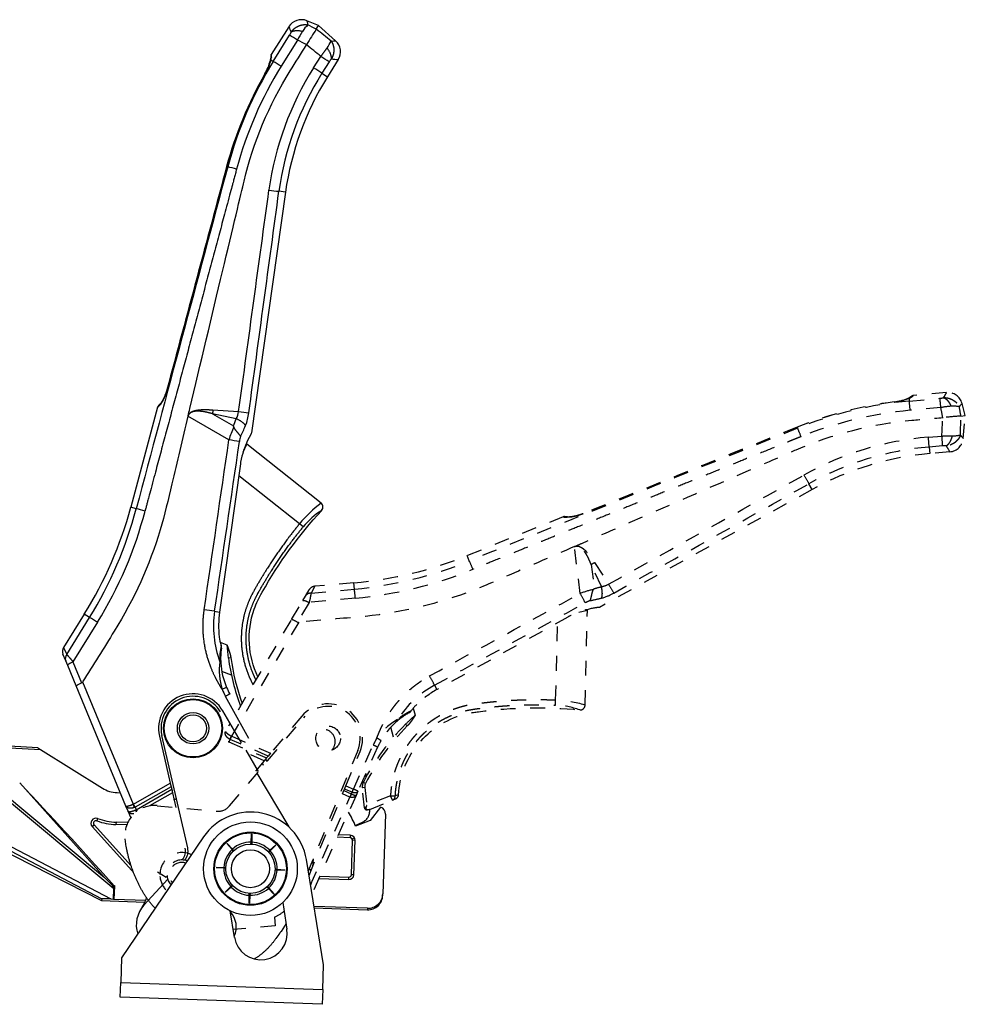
# Model space of a CAD drawing. Extents: x 117 to 632, y 106 to 545.
# Tile 8 of 8: x 440 to 632, y 336 to 536. Entities that reach past the tile are written whole.
import ezdxf

# ---------------------------------------------------------------- set-up
doc = ezdxf.new("R2010")
doc.units = 0
doc.linetypes.add('DASHED', pattern=[6, 3, -3])
doc.layers.get('0').update_dxf_attribs({"linetype": 'CONTINUOUS'})

msp = doc.modelspace()

# ---------------------------------------------------------------- linework, layer by layer
at = {"color": 7, "linetype": 'CONTINUOUS'}
for p, q in [((494.7, 534.36), (491.15, 528.68)), ((500.75, 534.6), (498.37, 535.56)), ((500.28, 533.85), (500.75, 534.6)), ((500.28, 533.85), (500.28, 533.85)), ((504.19, 531.5), (500.75, 534.6)), ((491.54, 527.31), (494.83, 532.61)), ((496.45, 531.63), (493.16, 526.33)), ((498.3, 530.69), (498.32, 530.72)), ((498.33, 530.73), (498.31, 530.72)), ((499.73, 525.99), (501.19, 528.32)), ((491.06, 527.61), (491.54, 527.31)), ((502.89, 527.23), (501.42, 524.91)), ((504.73, 527.68), (502.56, 524.2)), ((489.86, 524.77), (489.84, 524.78)), ((501.42, 524.91), (502.56, 524.2)), ((482.11, 505.95), (482.08, 505.95)), ((482.11, 505.95), (482.3, 505.89)), ((494.02, 500.75), (487.15, 451.88)), ((494.02, 500.75), (492.7, 500.94)), ((469.96, 460.66), (469.98, 460.65)), ((468.06, 457.1), (462.62, 436.78)), ((479.31, 456.56), (484.52, 456.21)), ((482.55, 450.46), (474.24, 455.26)), ((484.03, 454.73), (479.22, 455.77)), ((479.22, 455.77), (483.48, 453.32)), ((485.42, 448), (486.15, 449.57)), ((501.25, 437.62), (486.15, 449.57)), ((484.88, 445.6), (480.65, 415.52)), ((496.88, 433.43), (484.54, 443.19)), ((463.73, 436.48), (462.62, 436.78)), ((497.63, 432.82), (496.88, 433.43)), ((453.19, 415.09), (448.97, 408.34)), ((449.63, 406.92), (454.27, 414.41)), ((454.27, 414.41), (453.19, 415.09)), ((479.63, 415.66), (480.65, 415.52)), ((455.86, 413.45), (450.89, 405.43)), ((448.97, 408.34), (449.63, 406.92)), ((480.78, 409.39), (482.14, 408.86)), ((449.43, 405.6), (448.86, 406.98)), ((482.93, 406.25), (482.43, 406.18)), ((449.83, 404.64), (449.43, 405.6)), ((451.54, 400.51), (449.83, 404.64)), ((450.89, 405.43), (452.66, 401.16)), ((483.05, 402.67), (481.11, 403.42)), ((461.64, 376.11), (451.54, 400.51)), ((452.84, 401.32), (463.12, 376.51)), ((486.59, 389.82), (481.86, 398.39)), ((485.13, 388.99), (481.28, 395.48)), ((468.44, 390.34), (470.65, 380.77)), ((474.19, 367.67), (468.93, 390.45)), ((443.75, 387.96), (429.77, 388.69)), ((432.13, 388.25), (444.31, 387.61)), ((443.75, 387.96), (444.31, 387.61)), ((444.31, 387.61), (456.88, 379.76)), ((488.57, 383.17), (486.03, 387.46)), ((489.59, 384.38), (489.33, 384.85)), ((490.01, 385.67), (490.27, 385.2)), ((488.23, 382.77), (494.68, 371.89)), ((434.23, 380.18), (459.18, 359.39)), ((434.54, 380.58), (457.31, 361.6)), ((457.31, 361.6), (440.09, 380.82)), ((463.16, 376.53), (470.65, 380.77)), ((470.81, 380.05), (463.5, 375.9)), ((470.65, 380.77), (470.81, 380.05)), ((470.81, 380.05), (470.93, 379.56)), ((459.85, 378.85), (460.52, 378.83)), ((463.72, 375.39), (470.93, 379.56)), ((471.09, 378.84), (466.42, 376.14)), ((470.93, 379.56), (471.09, 378.84)), ((471.09, 378.84), (471.78, 375.85)), ((462.08, 375.06), (461.64, 376.11)), ((463.41, 375.86), (463.12, 376.51)), ((463.5, 375.9), (463.72, 375.39)), ((513.33, 375.91), (511.22, 373.21)), ((462.61, 373.77), (462.08, 375.06)), ((463.59, 375.33), (463.75, 374.95)), ((463.72, 375.39), (463.91, 375.06)), ((514.33, 374.45), (513.76, 358.3)), ((454.81, 371.98), (455.18, 372.32)), ((454.81, 371.98), (462.86, 363.04)), ((455.18, 372.32), (462.71, 363.96)), ((455.9, 373.59), (455.73, 373.12)), ((459.64, 372.85), (459.62, 372.35)), ((461.81, 372.28), (459.62, 372.35)), ((462.02, 372.77), (459.64, 372.85)), ((511.22, 373.21), (508.25, 372.01)), ((477.4, 369.85), (460.78, 345.3)), ((487.04, 368.8), (487.15, 370.39)), ((487.15, 370.39), (487.19, 370.39)), ((487.19, 370.39), (487.19, 368.79)), ((507.17, 370.19), (504.76, 370.28)), ((507.17, 370.19), (507.16, 369.69)), ((434.94, 368.03), (456.68, 356.95)), ((435.09, 368.63), (456.76, 357.26)), ((435.54, 369.34), (458.56, 357.27)), ((482.13, 368.5), (482.16, 368.53)), ((483.18, 367.29), (482.13, 368.5)), ((482.16, 368.53), (483.3, 367.4)), ((487.01, 368.4), (487.04, 368.8)), ((487.19, 368.79), (487.19, 368.39)), ((490.82, 367.14), (492.03, 368.19)), ((492.06, 368.16), (490.92, 367.02)), ((492.03, 368.19), (492.06, 368.16)), ((507.16, 369.69), (504.54, 369.78)), ((507.39, 362.18), (507.64, 369.18)), ((508.02, 369.66), (507.58, 369.43)), ((508.14, 369.16), (507.64, 369.18)), ((507.89, 362.16), (508.14, 369.16)), ((483.45, 366.99), (483.18, 367.29)), ((483.3, 367.4), (483.58, 367.11)), ((490.52, 366.87), (490.82, 367.14)), ((490.92, 367.02), (490.64, 366.74)), ((472.99, 365.18), (473.11, 365.31)), ((501.75, 343.87), (498.27, 365.24)), ((499.65, 365.42), (499.5, 363.76)), ((462.86, 363.04), (462.99, 363.16)), ((468.08, 362.75), (469.8, 361.67)), ((469.8, 361.67), (469.99, 361.88)), ((479.93, 363.62), (479.93, 363.66)), ((479.93, 363.66), (481.53, 363.66)), ((481.52, 363.51), (479.93, 363.62)), ((481.92, 363.48), (481.52, 363.51)), ((481.53, 363.66), (481.93, 363.66)), ((491.92, 363.31), (492.32, 363.28)), ((492.32, 363.13), (491.92, 363.13)), ((492.32, 363.28), (493.92, 363.17)), ((493.92, 363.13), (492.32, 363.13)), ((492.41, 363.28), (492.43, 363.13)), ((493.92, 363.17), (493.92, 363.15)), ((493.92, 363.15), (493.92, 363.13)), ((501.01, 361.9), (506.88, 361.7)), ((507.89, 362.16), (507.39, 362.18)), ((459.26, 359.93), (458.73, 360.51)), ((459.26, 359.93), (458.73, 360.51)), ((459.24, 359.73), (459.26, 359.91)), ((459.32, 359.99), (459.25, 359.92)), ((459.26, 359.91), (459.25, 359.92)), ((459.33, 359.98), (459.26, 359.91)), ((459.33, 359.98), (459.32, 359.99)), ((465.31, 356), (470.12, 361.27)), ((482.92, 359.77), (483.21, 360.05)), ((483.33, 359.92), (483.03, 359.66)), ((499.04, 360.54), (499.22, 360.43)), ((499.22, 360.43), (499.09, 360.22)), ((500.79, 361.41), (506.86, 361.2)), ((506.86, 361.2), (506.88, 361.7)), ((459.1, 357.24), (459.18, 359.39)), ((459.18, 359.39), (459.2, 359.69)), ((459.27, 359.39), (459.19, 357.23)), ((459.2, 359.69), (459.24, 359.73)), ((459.28, 359.67), (459.27, 359.39)), ((459.28, 359.83), (459.28, 359.67)), ((459.28, 359.83), (459.38, 359.83)), ((459.29, 357.18), (459.38, 359.83)), ((481.79, 358.64), (482.92, 359.77)), ((481.82, 358.61), (481.79, 358.64)), ((483.03, 359.66), (481.82, 358.61)), ((482.17, 358.91), (482.15, 359)), ((486.66, 358), (486.66, 358.4)), ((486.66, 356.4), (486.66, 358)), ((486.81, 358), (486.7, 356.4)), ((486.84, 358.4), (486.81, 358)), ((490.55, 359.4), (490.27, 359.68)), ((490.4, 359.8), (490.66, 359.5)), ((491.68, 358.26), (490.55, 359.4)), ((490.66, 359.5), (491.71, 358.29)), ((491.71, 358.29), (491.68, 358.26)), ((513.75, 357.98), (513.76, 358.3)), ((456.76, 357.26), (456.68, 356.95)), ((456.68, 356.95), (465.5, 356.64)), ((458.56, 357.27), (459.1, 357.24)), ((459.19, 357.23), (459.19, 357.19)), ((465.64, 356.95), (459.29, 357.18)), ((486.7, 356.4), (486.66, 356.4)), ((493.48, 356.52), (494.33, 351.16)), ((483.66, 349.47), (482.81, 354.83)), ((510.66, 355.38), (499.82, 355.76)), ((499.87, 355.44), (510.65, 355.06)), ((510.66, 355.38), (510.65, 355.06)), ((494.15, 352.31), (493.13, 350.68)), ((492.67, 350.03), (492.1, 349.25)), ((492.72, 350.1), (492.67, 350.03)), ((492.77, 350.17), (492.72, 350.1)), ((492.82, 350.24), (492.77, 350.17)), ((492.87, 350.3), (492.82, 350.24)), ((492.91, 350.37), (492.87, 350.3)), ((492.96, 350.43), (492.91, 350.37)), ((493, 350.5), (492.96, 350.43)), ((493.04, 350.56), (493, 350.5)), ((493.09, 350.62), (493.04, 350.56)), ((493.13, 350.68), (493.09, 350.62)), ((491.03, 347.88), (490.95, 347.79)), ((491.11, 347.97), (491.03, 347.88)), ((491.19, 348.07), (491.11, 347.97)), ((491.27, 348.16), (491.19, 348.07)), ((491.35, 348.26), (491.27, 348.16)), ((491.42, 348.36), (491.35, 348.26)), ((491.5, 348.45), (491.42, 348.36)), ((491.58, 348.55), (491.5, 348.45)), ((491.65, 348.65), (491.58, 348.55)), ((491.73, 348.75), (491.65, 348.65)), ((491.8, 348.85), (491.73, 348.75)), ((491.88, 348.95), (491.8, 348.85)), ((491.95, 349.05), (491.88, 348.95)), ((492.03, 349.15), (491.95, 349.05)), ((492.1, 349.25), (492.03, 349.15)), ((488.95, 345.92), (488.84, 345.84)), ((489.05, 346), (488.95, 345.92)), ((489.15, 346.08), (489.05, 346)), ((489.26, 346.16), (489.15, 346.08)), ((489.36, 346.25), (489.26, 346.16)), ((489.46, 346.33), (489.36, 346.25)), ((489.56, 346.42), (489.46, 346.33)), ((489.66, 346.5), (489.56, 346.42)), ((489.76, 346.59), (489.66, 346.5)), ((489.86, 346.68), (489.76, 346.59)), ((489.96, 346.77), (489.86, 346.68)), ((490.05, 346.86), (489.96, 346.77)), ((490.15, 346.95), (490.05, 346.86)), ((490.24, 347.04), (490.15, 346.95)), ((490.34, 347.13), (490.24, 347.04)), ((490.43, 347.23), (490.34, 347.13)), ((490.52, 347.32), (490.43, 347.23)), ((490.61, 347.42), (490.52, 347.32)), ((490.7, 347.51), (490.61, 347.42)), ((490.78, 347.6), (490.7, 347.51)), ((490.86, 347.69), (490.78, 347.6)), ((490.95, 347.79), (490.86, 347.69)), ((460.78, 345.3), (460.6, 340.3)), ((487.83, 345.14), (487.72, 345.07)), ((487.95, 345.22), (487.83, 345.14)), ((488.06, 345.29), (487.95, 345.22)), ((488.18, 345.37), (488.06, 345.29)), ((488.29, 345.44), (488.18, 345.37)), ((488.41, 345.52), (488.29, 345.44)), ((488.52, 345.6), (488.41, 345.52)), ((488.63, 345.68), (488.52, 345.6)), ((488.74, 345.76), (488.63, 345.68)), ((488.84, 345.84), (488.74, 345.76)), ((501.58, 338.87), (501.75, 343.87)), ((460.5, 337.3), (460.6, 340.3)), ((460.6, 340.3), (501.58, 338.87)), ((501.58, 338.87), (501.47, 335.87)), ((501.47, 335.87), (460.5, 337.3))]:
    msp.add_line(p, q, dxfattribs=at)
at = {"color": 7, "linetype": 'DASHED'}
for p, q in [((628.14, 460.07), (621.47, 459.49)), ((617.57, 458.17), (617.57, 458.19)), ((620.56, 458.92), (620.61, 458.35)), ((620.61, 458.35), (626.82, 458.92)), ((631.97, 455.39), (631.31, 457.86)), ((627.01, 457.03), (620.8, 456.47)), ((627.38, 454.99), (627.41, 454.99)), ((627.43, 455), (627.41, 455)), ((631.09, 455.31), (631.97, 455.39)), ((631.09, 455.31), (631.09, 455.31)), ((631.57, 450.77), (631.97, 455.39)), ((597.87, 453.03), (597.86, 453.05)), ((597.87, 453.03), (597.94, 452.84)), ((624.48, 451.02), (627.22, 451.25)), ((627.37, 449.24), (624.63, 449.02)), ((624.63, 449.02), (624.75, 447.68)), ((628.84, 448.04), (624.75, 447.68)), ((600.89, 440.39), (557.73, 416.47)), ((600.89, 440.39), (600.24, 441.56)), ((550.4, 434.85), (530.9, 426.97)), ((554.39, 435.47), (554.4, 435.45)), ((553.82, 419.28), (552.65, 428.8)), ((531.33, 425.9), (530.9, 426.97)), ((558.12, 420.68), (556.06, 425.14)), ((556.06, 425.14), (556.66, 420.27)), ((556.75, 425.54), (559.6, 421.17)), ((498.06, 418.74), (498.82, 420.02)), ((499.98, 420.75), (499.23, 419.37)), ((499.23, 419.37), (508.01, 420.18)), ((507.9, 421.45), (499.97, 420.75)), ((508.01, 420.18), (507.9, 421.45)), ((495.27, 413.99), (497.54, 417.84)), ((497.54, 417.84), (498.06, 418.74)), ((508.2, 418.33), (498.81, 417.47)), ((498.81, 417.47), (496.46, 413.48)), ((553.58, 415.51), (555.28, 415.88)), ((554.82, 396.62), (555.28, 415.88)), ((484.49, 395.69), (495.27, 413.99)), ((551.34, 414.5), (524.77, 399.77)), ((496.7, 413.44), (483.07, 390.3)), ((548.85, 397.6), (549.21, 413.32)), ((524.27, 400.68), (524.77, 399.77)), ((519.96, 395.98), (520.36, 394.58)), ((548.8, 396.63), (548.85, 397.6)), ((482.67, 376.14), (497.7, 394.05)), ((497.31, 394.37), (491.01, 386.85)), ((482.54, 392.38), (482.83, 392.87)), ((515.96, 390.13), (515.39, 392.12)), ((518.74, 392.38), (518.39, 392.74)), ((482.72, 389.68), (483.07, 390.3)), ((483.11, 390.28), (491.01, 386.85)), ((482.82, 389.63), (482.54, 389.15)), ((482.54, 389.15), (490.2, 385.9)), ((490.53, 386.28), (482.82, 389.63)), ((507.83, 379.56), (511.82, 388.5)), ((512.73, 388.09), (508.73, 379.15)), ((489.73, 385.33), (485.7, 387.04)), ((490.2, 385.9), (489.73, 385.33)), ((490.53, 386.28), (490.2, 385.9)), ((491.01, 386.85), (490.53, 386.28)), ((508.69, 387.4), (498.64, 362.97)), ((506.28, 380.23), (509.15, 387.21)), ((489.73, 385.33), (487.96, 383.23)), ((510.33, 382.74), (510.4, 382.06)), ((510.4, 382.06), (510.33, 382.74)), ((506.01, 379.57), (506.28, 380.23)), ((506.28, 380.23), (507.83, 379.56)), ((510.12, 379.89), (509.62, 379.84)), ((510.06, 375.79), (509.62, 379.84)), ((510.27, 380.73), (509.82, 380.95)), ((510.12, 379.89), (510.51, 376.24)), ((498.8, 362.03), (505.61, 378.59)), ((499.11, 360.1), (507.1, 377.96)), ((508.35, 378.3), (499.4, 358.31)), ((505.61, 378.59), (505.87, 379.25)), ((507.1, 377.96), (505.61, 378.59)), ((505.87, 379.25), (506.01, 379.57)), ((505.87, 379.25), (507.38, 378.61)), ((507.54, 378.91), (506.01, 379.57)), ((507.38, 378.61), (507.1, 377.96)), ((507.11, 377.95), (507.1, 377.96)), ((507.38, 378.61), (507.4, 378.6)), ((507.4, 378.6), (507.54, 378.91)), ((508.73, 379.15), (508.35, 378.3)), ((515.34, 378.23), (510.51, 376.24)), ((515.72, 377.31), (515.34, 378.23)), ((515.34, 378.23), (516.31, 378.19)), ((516.97, 378.43), (516.31, 378.19)), ((468.01, 376.2), (480.09, 375.08)), ((511.13, 375.41), (515.72, 377.31)), ((515.72, 377.31), (516.35, 377.57)), ((510.06, 375.79), (510.1, 375.65)), ((510.1, 375.65), (510.11, 375.62)), ((510.11, 375.61), (510.11, 375.62)), ((510.12, 375.6), (510.11, 375.61)), ((511.08, 375.4), (510.61, 375.35)), ((510.65, 375.39), (511.13, 375.41)), ((511.11, 375.4), (511.1, 375.4)), ((508.17, 372.2), (509.64, 372.86)), ((461.71, 367.84), (461.5, 369.46)), ((461.74, 367.69), (461.71, 367.84)), ((461.77, 367.54), (461.74, 367.69)), ((461.8, 367.38), (461.77, 367.54)), ((461.83, 367.22), (461.8, 367.38)), ((461.87, 367.06), (461.83, 367.22)), ((461.91, 366.89), (461.87, 367.06)), ((461.94, 366.72), (461.91, 366.89)), ((461.98, 366.55), (461.94, 366.72)), ((462.02, 366.38), (461.98, 366.55)), ((462.07, 366.2), (462.02, 366.38)), ((462.11, 366.03), (462.07, 366.2)), ((462.15, 365.85), (462.11, 366.03)), ((462.2, 365.67), (462.15, 365.85)), ((462.25, 365.5), (462.2, 365.67)), ((462.3, 365.32), (462.25, 365.5)), ((462.34, 365.15), (462.3, 365.32)), ((462.39, 364.97), (462.34, 365.15)), ((462.44, 364.8), (462.39, 364.97)), ((462.49, 364.63), (462.44, 364.8)), ((462.55, 364.46), (462.49, 364.63)), ((462.6, 364.3), (462.55, 364.46)), ((462.65, 364.15), (462.6, 364.3)), ((462.7, 363.99), (462.65, 364.15)), ((462.75, 363.83), (462.7, 363.99)), ((462.8, 363.68), (462.75, 363.83)), ((462.86, 363.52), (462.8, 363.68)), ((462.91, 363.36), (462.86, 363.52)), ((462.97, 363.21), (462.91, 363.36)), ((463.03, 363.05), (462.97, 363.21)), ((463.08, 362.9), (463.03, 363.05)), ((463.14, 362.74), (463.08, 362.9)), ((463.2, 362.59), (463.14, 362.74)), ((463.26, 362.43), (463.2, 362.59)), ((463.32, 362.28), (463.26, 362.43)), ((463.39, 362.13), (463.32, 362.28)), ((463.45, 361.97), (463.39, 362.13)), ((463.51, 361.82), (463.45, 361.97)), ((463.58, 361.67), (463.51, 361.82)), ((463.64, 361.52), (463.58, 361.67)), ((463.71, 361.37), (463.64, 361.52)), ((463.78, 361.22), (463.71, 361.37)), ((463.84, 361.08), (463.78, 361.22)), ((463.91, 360.94), (463.84, 361.08)), ((463.97, 360.79), (463.91, 360.94)), ((464.04, 360.65), (463.97, 360.79)), ((464.11, 360.51), (464.04, 360.65)), ((464.18, 360.37), (464.11, 360.51)), ((464.25, 360.23), (464.18, 360.37)), ((464.32, 360.09), (464.25, 360.23)), ((464.39, 359.95), (464.32, 360.09)), ((464.46, 359.81), (464.39, 359.95)), ((464.53, 359.67), (464.46, 359.81)), ((464.61, 359.53), (464.53, 359.67)), ((464.68, 359.39), (464.61, 359.53)), ((464.76, 359.25), (464.68, 359.39)), ((464.83, 359.11), (464.76, 359.25)), ((464.91, 358.98), (464.83, 359.11)), ((464.99, 358.84), (464.91, 358.98)), ((465.07, 358.71), (464.99, 358.84)), ((465.15, 358.57), (465.07, 358.71)), ((465.23, 358.44), (465.15, 358.57)), ((465.31, 358.31), (465.23, 358.44)), ((465.39, 358.18), (465.31, 358.31)), ((465.47, 358.06), (465.39, 358.18)), ((465.55, 357.93), (465.47, 358.06)), ((465.64, 357.8), (465.55, 357.93)), ((465.72, 357.68), (465.64, 357.8)), ((465.81, 357.55), (465.72, 357.68)), ((465.89, 357.43), (465.81, 357.55)), ((465.98, 357.3), (465.89, 357.43)), ((466.07, 357.18), (465.98, 357.3)), ((466.16, 357.06), (466.07, 357.18)), ((466.25, 356.94), (466.16, 357.06)), ((466.34, 356.82), (466.25, 356.94)), ((466.43, 356.7), (466.34, 356.82)), ((466.52, 356.58), (466.43, 356.7)), ((466.62, 356.46), (466.52, 356.58)), ((466.71, 356.34), (466.62, 356.46)), ((466.81, 356.23), (466.71, 356.34)), ((466.91, 356.11), (466.81, 356.23)), ((467, 356), (466.91, 356.11)), ((467.1, 355.89), (467, 356)), ((467.2, 355.78), (467.1, 355.89)), ((467.3, 355.68), (467.2, 355.78)), ((467.4, 355.57), (467.3, 355.68)), ((467.5, 355.46), (467.4, 355.57)), ((467.59, 355.37), (467.5, 355.46)), ((491.8, 353.54), (491.95, 351.79)), ((491.95, 351.79), (483.41, 351.04))]:
    msp.add_line(p, q, dxfattribs=at)
at = {"color": 7, "linetype": 'CONTINUOUS'}
for centre, radius in [((475.26, 391.91), 6), ((475.26, 391.91), 5.82), ((475.26, 391.91), 3.18), ((475.26, 391.91), 2.75), ((486.92, 363.4), 9.5), ((486.92, 363.4), 7.43), ((486.92, 363.4), 7.28), ((486.92, 363.4), 5), ((486.92, 363.4), 3.85)]:
    msp.add_circle(centre, radius, dxfattribs=at)
at = {"color": 7, "linetype": 'DASHED'}
msp.add_circle((502.68, 389.87), 2.5, dxfattribs=at)
at = {"color": 7, "linetype": 'CONTINUOUS'}
for centre, radius, start, end in [((497.25, 532.78), 3, 68.0009, 147.9993), ((616.81, 584.26), 131.91, 202.2245, 202.7433), ((503.5, 529.49), 7.19, 133.3882, 146.9214), ((677.42, 420.45), 210.34, 147.3749, 148.363), ((624.6, 562.79), 129.13, 192.1729, 192.5535), ((364.54, 268), 298.5, 62.9526, 63.3234), ((89.74, 20.08), 657.65, 51.03552, 51.37284), ((491.91, 534.53), 3.49, 326.7064, 338.7476), ((447.38, 452.76), 92.89, 58.1139, 59.2837), ((527.67, 515.04), 35.35, 148.6744, 152.0176), ((362.31, 254.62), 307.78, 63.7756, 64.1624), ((31.04, -41.92), 739.06, 50.49474, 50.78506), ((497.96, 530.94), 0.419, 330.2691, 336.4866), ((488.76, 539.19), 16.48, 326.21, 331.8594), ((500.54, 568.74), 37.42, 274.2158, 275.5991), ((502.19, 529.27), 3, 328.0007, 47.9993), ((488.77, 528.05), 2.27, 345.5051, 354.4295), ((488.73, 528.13), 2.35, 343.9801, 355.2158), ((491.47, 527.8), 0.444, 176.2648, 195.2802), ((488.48, 528.33), 2.68, 344.4167, 356.8163), ((481.39, 528.21), 9.7, 358.3399, 0.8792), ((491.54, 527.92), 0.459, 145.2793, 178.696), ((487.29, 528.37), 3.87, 357.2428, 4.5948), ((434.22, 421.99), 125.66, 56.8758, 57.7934), ((505.19, 525.89), 2.66, 133.5338, 149.8027), ((509.18, 577.54), 50.06, 263.3202, 264.9032), ((558.87, 485.57), 79.21, 148.2012, 165.1356), ((559.48, 485.17), 78.06, 148.1804, 164.9622), ((479.84, 530.53), 11.53, 330.1314, 344.7147), ((479.65, 530.73), 11.8, 329.7492, 344.0169), ((479.4, 530.87), 12.11, 329.7583, 344.389), ((552.43, 492.69), 62.34, 147.7098, 172.1519), ((491.3, 527.41), 0.346, 166.642, 188.2337), ((491.31, 527.39), 0.33, 138.9106, 165.2418), ((441.86, 443.87), 97.11, 58.112, 59.229), ((431.48, 417.65), 128.05, 56.8946, 57.7939), ((558.51, 485.47), 79.12, 150.2113, 165.0008), ((558.51, 485.47), 79.1, 150.2114, 165.0008), ((552.55, 492.73), 60.41, 147.816, 172.19), ((553.44, 492.4), 60, 148, 172), ((80883.59, -21044.26), 83239.27, 164.9955524, 165.045013), ((320371.85, -85130.24), 331154.07, 165.0130385, 165.0211514), ((312374.34, -82987.31), 322874.41, 165.0133729, 165.0216938), ((445.15, 359.16), 151.37, 75.0867, 75.7899), ((-149444.18, 20977.16), 151326.55, 352.2062741, 352.2234676), ((-123526.16, 17335.36), 125156.2, 352.2490835, 352.2698718), ((509.38, 637.56), 137.64, 262.1874, 263.0381), ((468.93, 457.46), 0.444, 118.0096, 136.0433), ((465.1, 460.79), 4.74, 308.701, 314.977), ((460.9, 465.57), 11.02, 311.8458, 314.2175), ((468.9, 457.34), 0.458, 133.9058, 167.823), ((489.7, 455.03), 10.5, 171.6179, 175.9471), ((479.51, 457.06), 5.08, 332.7274, 350.362), ((501.77, 581.51), 126.48, 262.1603, 263.1021), ((476.18, 457.25), 10.49, 338.251, 352.8411), ((472.38, 455.71), 1.92, 346.2653, 348.4384), ((446.73, 468.45), 39.74, 337.6176, 339.8054), ((499.7, 445.69), 17.79, 155.4314, 164.4597), ((460.01, 449.27), 23.81, 9.2259, 9.7858), ((454.57, 466.42), 33.95, 333.2637, 337.3771), ((-131021.2, 19562.98), 132885.38, 351.7156105, 351.7306344), ((-110458.72, 16673.1), 112123.25, 351.6629468, 351.6807528), ((456.16, 267.31), 185.04, 81.1356, 81.8001), ((491.59, 449.14), 6.98, 163.2814, 171.7708), ((485.5, 448.75), 1.04, 51.7196, 59.5127), ((385.35, 457.48), 80, 328, 345), ((385.28, 457.06), 81.11, 328.2744, 345.2967), ((385.88, 456.79), 82.32, 328.2277, 345.389), ((446.5, 364.09), 74.41, 75.1834, 76.6147), ((516.37, 417.42), 25.23, 126.8144, 140.6063), ((510.58, 422.07), 16.83, 123.1658, 140.3146), ((500.63, 436.83), 1, 317.4573, 51.658), ((450.38, 228.01), 189.92, 81.141, 81.779), ((405.08, 331.65), 96.28, 58.1676, 59.2766), ((500.26, 412.63), 20.85, 171.6281, 200.2122), ((500.34, 412.75), 19.88, 172, 186.6624), ((489.8, 411.55), 9.28, 186.8451, 197.5655), ((450.25, 407.55), 1.5, 148, 202.5), ((495.87, 405.89), 15.19, 169.1421, 181.7587), ((495.87, 406.11), 15, 172.1563, 183.5353), ((479.67, 408.34), 1.35, 352.3326, 17.7836), ((528, 412.43), 46, 184.4511, 187.8091), ((450.67, 406.09), 1.33, 141.5371, 201.446), ((527.76, 412.41), 45.75, 187.818, 200.4924), ((527.76, 412.41), 45.25, 187.818, 199.9777), ((493.55, 403.69), 12.98, 172.3184, 197.274), ((480.59, 405.12), 0.315, 11.7156, 70.92), ((495.87, 406.11), 15, 183.5353, 203.1392), ((452.49, 401.52), 0.405, 295.425, 329.9974), ((500.89, 354.28), 49.64, 112.2785, 113.4245), ((495.99, 406.18), 16.13, 203.1749, 208.8807), ((495.87, 406.11), 15, 203.1393, 208.8922), ((475.26, 391.91), 7, 30.6457, 193), ((475.26, 391.91), 6.5, 30.6457, 193), ((510.24, 347.48), 58.29, 118.1594, 119.1349), ((-418.7, -426.11), 1178.42, 41.87655, 43.21684), ((460.06, 384.85), 6, 238, 268), ((462.79, 377.26), 0.821, 293.6463, 296.8087), ((377.48, 328.3), 98.32, 28.9579, 29.3723), ((462.85, 377.17), 1.42, 292.9949, 297.2865), ((512.83, 374.5), 1.5, 358, 70.5223), ((463.29, 376.07), 0.796, 292.5065, 302.519), ((486.92, 363.4), 11.5, 9.238, 145.8903), ((486.92, 363.4), 23, 22, 30.0474), ((455.55, 372.65), 1, 69.735, 222), ((455.55, 372.65), 0.5, 69.735, 222), ((460.06, 384.85), 12.5, 249.735, 268), ((460.06, 384.85), 12, 249.735, 268), ((507.14, 369.19), 1, 358, 88), ((486.92, 363.4), 5.4, 88.8068, 132.1932), ((486.92, 363.4), 5.4, 87.1932, 88.8068), ((486.92, 363.4), 5.4, 43.8068, 87.1932), ((507.14, 369.19), 0.5, 28, 88), ((507.14, 369.19), 0.5, 358, 28), ((471.26, 366.99), 2.5, 317.6956, 13), ((471.26, 366.99), 3, 321.2104, 13), ((486.92, 363.4), 5.4, 133.8068, 177.1932), ((486.92, 363.4), 5.4, 132.1932, 133.8068), ((486.92, 363.4), 5.4, 42.1932, 43.8068), ((486.92, 363.4), 5.4, 358.8068, 42.1932), ((463.6, 363.71), 1, 222, 240.13), ((486.92, 363.4), 5.4, 177.1932, 178.8068), ((486.92, 363.4), 5.4, 178.8068, 222.1932), ((486.92, 363.4), 5.4, 313.8068, 357.1932), ((492.9, 360.17), 6.82, 23.5588, 29.1483), ((506.89, 362.2), 1, 268, 358), ((506.89, 362.2), 0.5, 268, 358), ((358.53, 258.13), 143.05, 45.2528, 46.3271), ((353.77, 257.02), 147.16, 44.2383, 45.2836), ((459.16, 359.84), 0.12, 356.6624, 39.1083), ((459.17, 359.84), 0.215, 357.5143, 41.6658), ((459.11, 356.92), 2.47, 86.4194, 88.4783), ((459.25, 359.72), 0.0575, 212.9748, 296.7216), ((459.21, 359.67), 0.066, 3.6633, 67.7907), ((486.92, 363.4), 5.4, 223.8068, 267.1932), ((486.92, 363.4), 5.4, 268.8068, 312.1932), ((510.75, 358.07), 3.01, 268.137, 358.2916), ((510.76, 358.39), 3.01, 268.137, 358.2916), ((459.12, 357.06), 0.183, 65.9832, 94.4017), ((459.27, 357.39), 0.212, 247.2214, 274.7786), ((469.75, 351.96), 6, 137.6956, 197.8429), ((454.62, 361.71), 12, 327.1994, 339.384), ((479.54, 351.58), 4.5, 335.2927, 42.7073), ((488.99, 350.32), 5.4, 189, 9)]:
    msp.add_arc(centre, radius, start, end, dxfattribs=at)
at = {"color": 7, "linetype": 'DASHED'}
for centre, radius, start, end in [((741.48, 392.58), 131.91, 149.2245, 149.7433), ((628.41, 457.09), 3, 15.0009, 94.9993), ((627.5, 379.69), 79.12, 97.2113, 112.0008), ((627.5, 379.69), 79.1, 97.2114, 112.0008), ((627.79, 379.47), 79.21, 95.2012, 112.1356), ((616.14, 469.63), 11.53, 277.1314, 291.7147), ((616.15, 470.19), 12.11, 276.7583, 291.389), ((616.18, 469.91), 11.8, 276.7492, 291.0169), ((620.54, 458.6), 0.346, 113.642, 135.2337), ((619.53, 461.02), 2.27, 292.5051, 301.4295), ((619.57, 461.09), 2.35, 290.9801, 302.2158), ((620.54, 458.59), 0.33, 85.9106, 112.2418), ((619.58, 461.41), 2.68, 291.4167, 303.8163), ((620.96, 458.71), 0.444, 123.2648, 142.2802), ((524.07, 447.82), 97.11, 5.112, 6.229), ((615.22, 467.01), 9.7, 305.3399, 307.8792), ((621.09, 458.73), 0.459, 92.2793, 125.696), ((618.9, 462.38), 3.87, 304.2428, 311.5948), ((626.6, 462.4), 3.49, 273.7064, 285.7476), ((534.49, 448.75), 92.89, 5.1139, 6.2837), ((729.02, 373.44), 129.13, 139.1729, 139.5535), ((627.85, 378.73), 78.06, 95.1804, 111.9622), ((632.55, 422.12), 35.35, 95.6744, 99.0176), ((325.05, 397.45), 307.78, 10.7756, 11.1624), ((629.55, 450.12), 7.19, 80.3882, 93.9214), ((337.08, 403.72), 298.5, 9.9526, 10.3234), ((-111.13, 483.56), 739.06, 357.49474, 357.78506), ((627.37, 455.41), 0.419, 277.2691, 283.4866), ((647.13, 245.59), 210.34, 94.3749, 95.363), ((-26.29, 473.99), 657.65, 358.03552, 358.37284), ((31773.93, -76727.69), 83239.27, 111.9955524, 112.045013), ((124720.22, -306559.41), 331154.06, 112.0130385, 112.0211514), ((121618.62, -298882.68), 322874.42, 112.0133729, 112.0216938), ((458.39, 394.21), 151.37, 22.0867, 22.7899), ((629.6, 388.89), 62.34, 94.7098, 119.1519), ((496.88, 440.32), 128.05, 3.8946, 4.7939), ((502.01, 440.75), 125.66, 3.8758, 4.7934), ((628.58, 451.03), 3, 275.0007, 354.9993), ((628.43, 467.72), 16.48, 273.21, 278.8594), ((659.12, 476.1), 37.42, 221.2158, 222.5991), ((629.71, 388.82), 60.41, 94.816, 119.19), ((627.69, 446.6), 2.66, 80.5338, 96.8027), ((671.33, 474.5), 50.06, 210.3202, 211.9032), ((629.98, 387.91), 60, 95, 119), ((-73280.98, 132509.37), 151326.55, 299.2062741, 299.2234676), ((719.4, 510.46), 137.64, 209.1874, 210.0381), ((-60591.6, 109618.63), 125156.2, 299.2490835, 299.2698718), ((551.57, 439.44), 4.74, 255.701, 261.977), ((552.86, 445.67), 11.02, 258.8458, 261.2175), ((551.1, 434.33), 0.458, 80.9058, 114.823), ((551.21, 434.37), 0.444, 65.0096, 83.0433), ((551.9, 430.57), 1.92, 293.2653, 295.4384), ((500.93, 501.14), 80, 275, 292), ((500.56, 500.94), 81.11, 275.2744, 292.2967), ((463.15, 396.09), 74.41, 22.1834, 23.6147), ((500.7, 500.3), 82.32, 275.2277, 292.389), ((561.78, 416.32), 10.5, 118.6179, 122.9471), ((500.11, 419.26), 1.5, 95, 149.5), ((412.31, 409.65), 96.28, 5.1676, 6.2766), ((560.33, 402.72), 17.79, 102.4314, 111.4597), ((539.31, 436.57), 23.81, 316.2259, 316.7858), ((546.63, 458.72), 39.74, 284.6176, 286.8054), ((557.26, 425.68), 5.08, 279.7274, 297.362), ((670.05, 482.8), 126.48, 209.1603, 210.1021), ((499.2, 418.04), 1.33, 88.5371, 148.446), ((-63323.17, 116945.05), 132885.38, 298.7156105, 298.7306344), ((391.68, 330.14), 185.04, 28.1356, 28.8001), ((558.21, 411.27), 6.98, 110.2814, 118.7708), ((549.74, 451.24), 33.95, 280.2637, 284.3771), ((555.41, 428.46), 10.49, 285.251, 299.8411), ((-53256.33, 98783.95), 112123.25, 298.6629468, 298.6807528), ((554.24, 415.9), 1.04, 358.7196, 6.5127), ((496.65, 413.84), 0.405, 242.425, 276.9974), ((356.81, 311.1), 189.92, 28.141, 28.779), ((534.27, 382.37), 20.85, 118.6281, 147.2122), ((534.41, 382.39), 19.88, 119, 133.6624), ((502.68, 389.87), 7, 337.6457, 140), ((502.68, 389.87), 6.5, 337.6457, 140), ((527.11, 390.08), 9.28, 133.8451, 144.5655), ((548.02, 379.81), 16.83, 70.1658, 87.3146), ((547.79, 372.39), 25.23, 73.8144, 87.6063), ((553.82, 396.64), 1, 264.4573, 358.658), ((526.42, 381.96), 15, 119.1563, 130.5353), ((526.24, 381.82), 15.19, 116.1421, 128.7587), ((550.81, 360.1), 46, 131.4511, 134.8091), ((518.45, 396.23), 1.35, 299.3326, 324.7836), ((550.64, 360.28), 45.75, 134.818, 153.1369), ((550.64, 360.28), 45.25, 134.818, 153.1369), ((523.09, 382.35), 12.98, 119.3184, 144.274), ((526.42, 381.96), 15, 130.5353, 150.1392), ((516.43, 393.57), 0.315, 318.7156, 17.92), ((393.03, 429.68), 98.32, 335.9579, 336.3723), ((483.47, 391.01), 0.821, 240.6463, 243.8087), ((501.61, 389.22), 2.5, 6, 106.9315), ((526.55, 381.9), 16.13, 150.1749, 155.8807), ((488.05, 346.76), 49.64, 59.2785, 60.4245), ((482.82, 389.9), 0.796, 239.5065, 249.519), ((483.43, 390.91), 1.42, 239.9949, 244.2865), ((501.61, 389.22), 2.5, 315.8876, 6), ((488.24, 335.19), 58.29, 65.1594, 66.1349), ((526.42, 381.96), 15, 150.1393, 155.8922), ((511.61, 380.05), 2, 153.1369, 186.171), ((511.61, 380.05), 1.5, 153.1369, 186.171), ((557.33, 355.87), 54.86, 155.523, 156.2614), ((403.4, 424.84), 113.82, 336.2003, 336.5583), ((484.24, 326.26), 58.29, 65.1594, 66.1349), ((515.35, 378.2), 0.963, 292.9552, 359.6192), ((515.97, 378.49), 0.999, 292.4153, 356.6063), ((467.45, 370.23), 6, 84.6956, 187.3653), ((466.14, 388.18), 12, 296.1509, 298.6169), ((480.37, 378.07), 3, 264.6956, 320), ((514.67, 373.44), 5.01, 146.0872, 152.7756), ((512.9, 374.95), 2.71, 151.6551, 163.8757), ((508.62, 375.14), 2.5, 294, 6), ((510.16, 375.64), 0.0594, 170.365, 195.8381), ((510.55, 375.84), 0.5, 209.724, 222.1742), ((510.55, 375.84), 0.5, 222.1742, 234.6029), ((510.35, 375.97), 0.271, 239.5901, 257.5764), ((510.55, 375.84), 0.5, 234.6029, 269.6018), ((510.67, 375.78), 0.386, 191.0781, 266.7191), ((510.55, 375.84), 0.5, 269.6018, 276.171), ((510.59, 375.4), 0.0594, 285.4148, 347.5687), ((511.06, 375.6), 0.199, 276.1358, 292.4733), ((473.04, 362.18), 4.5, 64.6543, 185), ((472.98, 362.18), 3, 68.14, 223.6406), ((472.98, 362.18), 2.5, 70.6405, 221.14), ((473.04, 362.18), 3, 78.9407, 90.7826), ((473.04, 362.18), 4.5, 185, 227.1263), ((486.92, 363.4), 11, 296.3237, 308.401)]:
    msp.add_arc(centre, radius, start, end, dxfattribs=at)
at = {"color": 7, "linetype": 'CONTINUOUS'}
for points, degree, knots in [([(495.16, 533.26), (495.48, 533.72), (496.29, 534.34), (497.02, 534.64), (497.65, 534.78), (498.22, 534.78), (498.51, 534.74), (498.55, 534.72)], 2, [0, 0, 0, 0.2732891, 0.4934671, 0.6643549, 0.8307617, 0.9754312, 0.9999995, 0.9999995, 0.9999995]), ([(474.26, 455.33), (474.38, 455.83), (474.5, 456.32), (478.84, 474.56), (484.42, 497.94), (487.51, 510.92), (490.67, 518.48), (496.09, 527.14), (497.19, 528.91), (498.3, 530.69)], 3, [0, 0, 0, 0, 0.049224, 0.049224, 1.799561, 1.799561, 4.53161, 4.53161, 5.235456, 5.235456, 5.235456, 5.235456]), ([(501.19, 528.32), (501.37, 528.56), (501.81, 529.16), (502.28, 529.77), (502.46, 530.03)], 2, [0.0000002, 0.0000002, 0.0000002, 0.0814951, 0.2052253, 0.3056352, 0.3056352, 0.3056352]), ([(503.29, 531.42), (503.6, 531.01), (503.81, 530.17), (503.85, 529.53), (503.75, 528.74), (503.49, 528.05), (503.35, 527.82)], 2, [0, 0, 0, 0.308178, 0.4703852, 0.6402902, 0.8675332, 0.999998, 0.999998, 0.999998]), ([(491.15, 528.68), (491.1, 528.58), (491.08, 528.51), (491.08, 528.48), (491.07, 528.41), (491.05, 528.18), (491.03, 527.83)], 2, [0, 0, 0, 0.0635246, 0.1009893, 0.1604342, 0.3813078, 0.92043, 0.92043, 0.92043]), ([(484.1, 505.43), (483.14, 501.85), (474.64, 470.08), (466.3, 438.95), (465.53, 436.03)], 2, [0, 0, 0, 0.102966, 0.915755, 1, 1, 1]), ([(469.98, 460.65), (469.86, 460.17), (469.47, 459.11), (468.96, 458.12), (468.57, 457.55), (468.45, 457.44)], 2, [0, 0, 0, 0.205019, 0.48593, 0.774337, 1, 1, 1]), ([(469.96, 460.66), (469.86, 460.29), (469.57, 459.45), (469.26, 458.77), (469.01, 458.27), (468.8, 457.96), (468.67, 457.77), (468.59, 457.69), (468.58, 457.67)], 2, [0, 0, 0, 0.163424, 0.399467, 0.542534, 0.720537, 0.823253, 0.941303, 1, 1, 1]), ([(469.96, 460.66), (469.84, 460.23), (469.48, 459.24), (469.05, 458.39), (468.8, 457.99), (468.65, 457.81), (468.61, 457.76)], 2, [0.0191404, 0.0191404, 0.0191404, 0.2154315, 0.5071129, 0.7501431, 0.8765536, 1, 1, 1]), ([(468.61, 457.76), (468.3, 457.43), (468.18, 457.31), (468.14, 457.26), (468.09, 457.19), (468.06, 457.09)], 2, [0, 0, 0, 0.760461, 0.90096, 0.942702, 1, 1, 1]), ([(474.26, 455.33), (474.33, 455.58), (474.62, 455.94), (475.08, 456.24), (475.86, 456.49), (476.98, 456.62), (478.46, 456.62), (479.31, 456.56)], 2, [0, 0, 0, 0.090663, 0.165519, 0.284765, 0.46167, 0.691794, 1, 1, 1]), ([(479.22, 455.77), (478.42, 456.01), (476.99, 456.27), (475.89, 456.31), (475.11, 456.16), (474.65, 455.9), (474.34, 455.57), (474.26, 455.33)], 2, [0, 0, 0, 0.309317, 0.53911, 0.714913, 0.833224, 0.907952, 1, 1, 1]), ([(474.24, 455.26), (473.17, 450.74), (472.01, 445.88), (470.22, 438.37), (469.5, 435.21), (466.44, 424.99), (463.3, 418.05), (457.14, 408.2), (454.99, 404.76), (452.84, 401.32)], 3, [0, 0, 0, 0, 0.907986, 0.907986, 1.572747, 1.572747, 3.190328, 3.190328, 4.058003, 4.058003, 4.058003, 4.058003]), ([(483.51, 453.09), (483.55, 452.93), (483.72, 452.66), (483.93, 452.38), (484.34, 451.91), (484.77, 451.37), (484.9, 451.15)], 2, [0, 0, 0, 0.126094, 0.2429826, 0.3880999, 0.7209664, 0.9999947, 0.9999947, 0.9999947]), ([(487.15, 451.88), (487.15, 451.88), (486.78, 451.28), (485.77, 449.12), (485.2, 447.6), (484.91, 445.84), (484.89, 445.68), (484.88, 445.6)], 3, [0, 0, 0, 0, 1, 1, 2.013004, 2.013004, 2.061702, 2.061702, 2.061702, 2.061702]), ([(488.43, 402.38), (486.43, 406.55), (486.06, 411.46), (488.14, 417.41), (488.6, 418.3), (492.68, 425.52), (496.72, 431.09), (501.37, 436.16)], 3, [0.345486, 0.345486, 0.345486, 0.345486, 0.989214, 0.989214, 1.17444, 1.17444, 2.076426, 2.076426, 2.076426, 2.076426]), ([(496.88, 433.43), (494.89, 431.01), (490.25, 424.5), (487.51, 419.64), (486.76, 418.18), (485.99, 416.22), (485.41, 414.02), (485.03, 411.38), (485.09, 408.25), (485.64, 405.16), (486.69, 402.15), (487.46, 400.74)], 2, [0, 0, 0, 0.1199561, 0.3061931, 0.3334473, 0.369197, 0.4141413, 0.4561664, 0.5161394, 0.5761032, 0.6360652, 0.6978073, 0.6978073, 0.6978073]), ([(488.04, 401.72), (487.48, 402.83), (486.58, 405.41), (486.06, 408.34), (486.01, 411.32), (486.37, 413.83), (486.91, 415.92), (487.64, 417.78), (488.37, 419.19), (491.07, 423.98), (495.66, 430.42), (497.63, 432.82)], 2, [0.1519174, 0.1519174, 0.1519174, 0.2009862, 0.2598894, 0.3187954, 0.3777104, 0.4189942, 0.4631604, 0.4982579, 0.5256727, 0.7160301, 0.8386896, 0.8386896, 0.8386896]), ([(481.16, 399.83), (480.92, 400.24), (480.43, 401.07), (479.72, 402.35), (478.83, 404.33), (477.82, 407.39), (477.29, 411.09), (477.31, 414.39), (477.54, 415.98)], 2, [0, 0, 0, 0.0300352, 0.0612419, 0.1235415, 0.1990958, 0.3285205, 0.4363761, 0.5382892, 0.5382892, 0.5382892]), ([(482.14, 408.86), (482.2, 408.7), (482.46, 407.99), (482.71, 407.22), (482.87, 406.63), (482.93, 406.25)], 2, [0, 0, 0, 0.128273, 0.552151, 0.720913, 1, 1, 1]), ([(449.63, 406.92), (449.8, 406.69), (450.4, 406.05), (450.74, 405.64), (450.89, 405.43)], 2, [0, 0, 0, 0.5678288, 0.8026053, 0.9999815, 0.9999815, 0.9999815]), ([(461.64, 376.11), (461.66, 376.07), (461.9, 376.1), (462.23, 376.18), (462.79, 376.37), (463.12, 376.51)], 2, [0, 0, 0, 0.282299, 0.451739, 0.708946, 1, 1, 1]), ([(463.41, 375.86), (463.07, 375.71), (462.45, 375.65), (462.05, 375.74), (461.72, 375.92), (461.64, 376.11)], 2, [0, 0, 0, 0.297324, 0.552256, 0.720197, 1, 1, 1]), ([(462.08, 375.06), (462.12, 374.96), (462.57, 375), (462.99, 375.11), (463.41, 375.25), (463.59, 375.33)], 2, [0.0000002, 0.0000002, 0.0000002, 0.4238146, 0.6451515, 0.8510779, 1, 1, 1]), ([(463.27, 374.53), (463.13, 374.51), (462.76, 374.53), (462.37, 374.69), (462.14, 374.93), (462.08, 375.06)], 2, [0.2405259, 0.2405259, 0.2405259, 0.3548483, 0.5761854, 0.8137918, 1, 1, 1]), ([(458.56, 357.27), (458.12, 357.29), (457.46, 357.3), (457.07, 357.3), (456.78, 357.29), (456.76, 357.26)], 2, [0, 0, 0, 0.427955, 0.660218, 0.828112, 1, 1, 1])]:
    msp.add_open_spline(points, degree=degree, knots=knots, dxfattribs=at)
for points, degree in [([(495.16, 533.26), (495.97, 533.82), (497.47, 533.42)], 2), ([(451.54, 400.51), (451.51, 400.59), (451.98, 400.86), (452.66, 401.16)], 3)]:
    msp.add_open_spline(points, degree=degree, dxfattribs=at)
for points, weights in [([(503.35, 527.82), (503.44, 528.85), (502.46, 530.03)], [1, 0.873269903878, 1]), ([(485.92, 453.36), (485.46, 454.15), (484.03, 454.73)], [1, 0.8717363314, 1]), ([(449.83, 404.64), (449.72, 404.9), (450.89, 405.43)], [1, 0.756127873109, 1])]:
    msp.add_rational_spline(points, weights, degree=2, dxfattribs=at)
at = {"color": 7, "linetype": 'DASHED'}
for points, degree, knots in [([(621.47, 459.49), (621.36, 459.47), (621.29, 459.44), (621.26, 459.43), (621.2, 459.39), (621.01, 459.27), (620.72, 459.08)], 2, [0, 0, 0, 0.0635246, 0.1009893, 0.1604342, 0.3813078, 0.92043, 0.92043, 0.92043]), ([(627.54, 459.05), (628.1, 459.07), (629.08, 458.79), (629.76, 458.39), (630.25, 457.97), (630.6, 457.51), (630.73, 457.26), (630.75, 457.21)], 2, [0, 0, 0, 0.2732891, 0.4934671, 0.6643549, 0.8307617, 0.9754312, 0.9999995, 0.9999995, 0.9999995]), ([(552.72, 428.83), (553.19, 429.04), (553.66, 429.24), (570.84, 436.75), (592.87, 446.37), (605.09, 451.71), (613.03, 453.74), (623.21, 454.62), (625.29, 454.8), (627.38, 454.99)], 3, [0, 0, 0, 0, 0.049224, 0.049224, 1.799561, 1.799561, 4.53161, 4.53161, 5.235456, 5.235456, 5.235456, 5.235456]), ([(598.65, 451.13), (595.22, 449.74), (564.73, 437.41), (534.85, 425.34), (532.05, 424.19)], 2, [0, 0, 0, 0.102966, 0.915755, 1, 1, 1]), ([(627.22, 451.25), (627.52, 451.26), (628.26, 451.26), (629.04, 451.26), (629.35, 451.27)], 2, [0.0000002, 0.0000002, 0.0000002, 0.0814951, 0.2052253, 0.3056352, 0.3056352, 0.3056352]), ([(630.96, 451.44), (630.82, 450.95), (630.27, 450.28), (629.79, 449.86), (629.1, 449.46), (628.39, 449.26), (628.13, 449.23)], 2, [0, 0, 0, 0.308178, 0.4703852, 0.6402902, 0.8675332, 0.999998, 0.999998, 0.999998]), ([(551.27, 434.81), (550.81, 434.87), (550.64, 434.88), (550.58, 434.88), (550.5, 434.88), (550.4, 434.85)], 2, [0, 0, 0, 0.760461, 0.90096, 0.942702, 1, 1, 1]), ([(554.4, 435.45), (553.94, 435.27), (552.86, 434.94), (551.76, 434.75), (551.08, 434.72), (550.91, 434.75)], 2, [0, 0, 0, 0.205019, 0.48593, 0.774337, 1, 1, 1]), ([(554.39, 435.47), (554.04, 435.33), (553.19, 435.06), (552.46, 434.89), (551.91, 434.81), (551.54, 434.78), (551.31, 434.77), (551.19, 434.78), (551.18, 434.78)], 2, [0, 0, 0, 0.163424, 0.399467, 0.542534, 0.720537, 0.823253, 0.941303, 1, 1, 1]), ([(554.39, 435.47), (553.98, 435.31), (552.97, 435.01), (552.03, 434.84), (551.56, 434.8), (551.33, 434.8), (551.27, 434.81)], 2, [0.0191404, 0.0191404, 0.0191404, 0.2154315, 0.5071129, 0.7501431, 0.8765536, 1, 1, 1]), ([(552.65, 428.8), (548.4, 426.95), (543.82, 424.95), (536.75, 421.86), (533.79, 420.53), (523.78, 416.82), (516.35, 415.16), (504.78, 414.15), (500.74, 413.79), (496.7, 413.44)], 3, [0, 0, 0, 0, 0.907986, 0.907986, 1.572747, 1.572747, 3.190328, 3.190328, 4.058003, 4.058003, 4.058003, 4.058003]), ([(552.72, 428.83), (552.96, 428.93), (553.43, 428.91), (553.94, 428.73), (554.61, 428.26), (555.39, 427.44), (556.29, 426.26), (556.75, 425.54)], 2, [0, 0, 0, 0.090663, 0.165519, 0.284765, 0.46167, 0.691794, 1, 1, 1]), ([(556.06, 425.14), (555.77, 425.92), (555.11, 427.22), (554.49, 428.12), (553.9, 428.65), (553.42, 428.87), (552.96, 428.92), (552.72, 428.83)], 2, [0, 0, 0, 0.309317, 0.53911, 0.714913, 0.833224, 0.907952, 1, 1, 1]), ([(556.5, 420.1), (556.39, 419.98), (556.28, 419.67), (556.19, 419.34), (556.06, 418.73), (555.89, 418.06), (555.79, 417.82)], 2, [0, 0, 0, 0.126094, 0.2429826, 0.3880999, 0.7209664, 0.9999947, 0.9999947, 0.9999947]), ([(499.23, 419.37), (499.15, 419.1), (499.01, 418.24), (498.88, 417.72), (498.81, 417.47)], 2, [0, 0, 0, 0.5678288, 0.8026053, 0.9999815, 0.9999815, 0.9999815]), ([(557.73, 416.47), (557.73, 416.47), (557.02, 416.4), (554.7, 415.91), (553.13, 415.45), (551.56, 414.62), (551.41, 414.54), (551.34, 414.5)], 3, [0, 0, 0, 0, 1, 1, 2.013004, 2.013004, 2.061702, 2.061702, 2.061702, 2.061702]), ([(512.55, 389.93), (512.73, 390.36), (513.1, 391.25), (513.7, 392.59), (514.74, 394.49), (516.58, 397.14), (519.21, 399.79), (521.86, 401.76), (523.27, 402.54)], 2, [0, 0, 0, 0.0300352, 0.0612419, 0.1235415, 0.1990958, 0.3285205, 0.4363761, 0.5382892, 0.5382892, 0.5382892]), ([(548.85, 397.6), (545.72, 397.73), (537.72, 397.51), (532.2, 396.78), (530.58, 396.5), (528.55, 395.93), (525.72, 394.77), (522.83, 392.87), (520.52, 390.75), (518.58, 388.29), (517.05, 385.55), (515.97, 382.61), (515.41, 379.66), (515.34, 378.23)], 2, [0, 0, 0, 0.1199561, 0.3061931, 0.3334473, 0.369197, 0.4141413, 0.4861579, 0.5461208, 0.6060855, 0.66604, 0.7259872, 0.7859548, 0.8406582, 0.8406582, 0.8406582]), ([(516.31, 378.19), (516.37, 379.55), (516.91, 382.35), (517.93, 385.15), (519.39, 387.75), (521.24, 390.09), (523.43, 392.1), (526.17, 393.91), (528.86, 395.01), (530.79, 395.55), (532.35, 395.82), (537.8, 396.54), (545.71, 396.76), (548.8, 396.63)], 2, [0, 0, 0, 0.0537423, 0.1126526, 0.1715409, 0.2304363, 0.2893428, 0.3482482, 0.4189942, 0.4631604, 0.4982579, 0.5256727, 0.7160301, 0.8386896, 0.8386896, 0.8386896]), ([(516.96, 378.43), (517.4, 385.77), (522.29, 392.21), (530.79, 394.93), (531.78, 395.1), (540, 396.19), (546.88, 396.31), (553.73, 395.65)], 3, [0, 0, 0, 0, 0.989214, 0.989214, 1.17444, 1.17444, 2.076426, 2.076426, 2.076426, 2.076426]), ([(520.36, 394.58), (520.26, 394.43), (519.85, 393.8), (519.39, 393.14), (519.01, 392.65), (518.74, 392.38)], 2, [0, 0, 0, 0.128273, 0.552151, 0.720913, 1, 1, 1]), ([(482.72, 389.68), (482.4, 389.86), (481.98, 390.32), (481.81, 390.69), (481.76, 391.06), (481.86, 391.24)], 2, [0, 0, 0, 0.297324, 0.552256, 0.720197, 1, 1, 1]), ([(481.86, 391.24), (481.84, 391.2), (482.01, 391.03), (482.27, 390.81), (482.76, 390.48), (483.07, 390.3)], 2, [0, 0, 0, 0.282299, 0.451739, 0.708946, 1, 1, 1]), ([(508.35, 378.3), (508.3, 378.19), (508.1, 377.99), (507.77, 377.86), (507.35, 377.85), (507.11, 377.95)], 2, [0, 0, 0, 0.2130404, 0.4825841, 0.7255804, 1, 1, 1]), ([(507.4, 378.6), (507.63, 378.49), (508.09, 378.33), (508.34, 378.28), (508.35, 378.3)], 2, [0, 0, 0, 0.2744197, 0.6491995, 1, 1, 1]), ([(510.1, 375.65), (510.12, 375.63), (510.15, 375.62), (510.19, 375.68), (510.21, 375.73)], 2, [0, 0, 0, 0.305046, 0.516014, 1, 1, 1]), ([(510.29, 375.7), (510.28, 375.66), (510.23, 375.58), (510.13, 375.56), (510.11, 375.61)], 2, [0, 0, 0, 0.25517, 0.544703, 1, 1, 1])]:
    msp.add_open_spline(points, degree=degree, knots=knots, dxfattribs=at)
for points, degree in [([(627.54, 459.05), (628.47, 458.73), (629.06, 457.3)], 2), ([(495.27, 413.99), (495.31, 414.06), (495.82, 413.85), (496.46, 413.48)], 3), ([(508.73, 379.15), (508.57, 378.8), (508.04, 378.69), (507.54, 378.91)], 3)]:
    msp.add_open_spline(points, degree=degree, dxfattribs=at)
for points, weights in [([(628.13, 449.23), (629, 449.78), (629.35, 451.27)], [1, 0.873269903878, 1]), ([(558.17, 418.34), (558.52, 419.19), (558.12, 420.68)], [1, 0.8717363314, 1]), ([(497.54, 417.84), (497.68, 418.09), (498.81, 417.47)], [1, 0.756127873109, 1])]:
    msp.add_rational_spline(points, weights, degree=2, dxfattribs=at)

doc.saveas('drawing.dxf')
